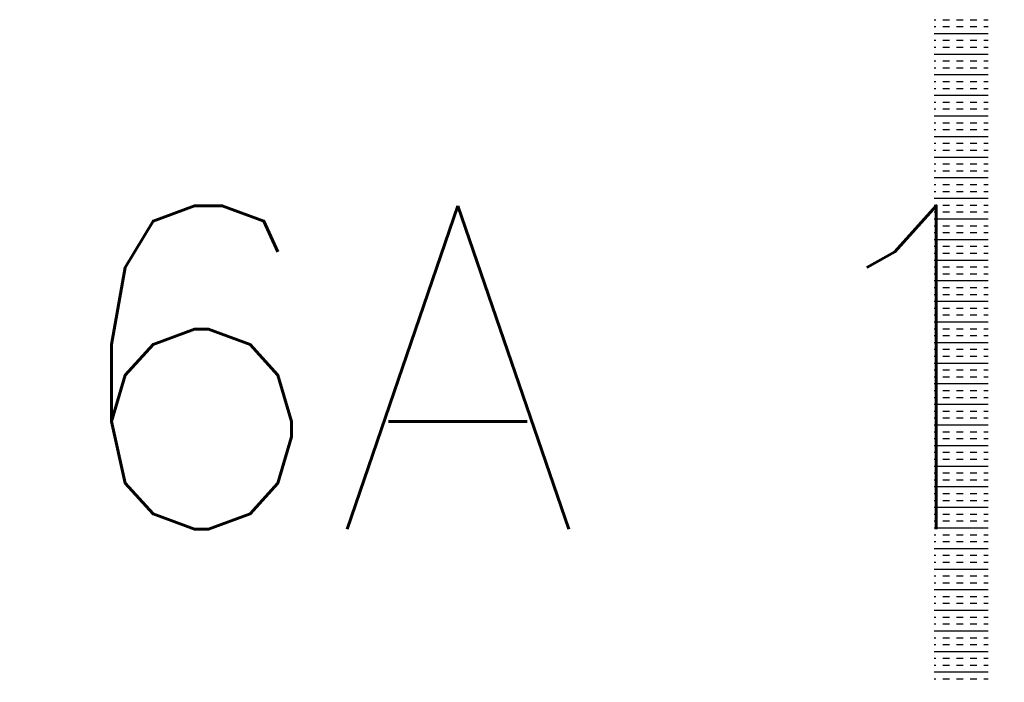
# Model space of a CAD drawing. Header units: millimetres. Extents: x -11575 to 52845, y -36266 to 23021.
# Tile 58 of 184: x 16940 to 17396, y 11573 to 11880. Entities that reach past the tile are written whole.
import ezdxf
from ezdxf.enums import TextEntityAlignment as Align

# ---------------------------------------------------------------- set-up
doc = ezdxf.new("R2010")
doc.units = ezdxf.units.MM
doc.header["$MEASUREMENT"] = 0
doc.layers.get('0').update_dxf_attribs({"lineweight": 5})
doc.layers.add('GREY SCALE', color=9, linetype='Continuous', true_color=0x808080)
doc.layers.add('GREYSCALE', color=9, linetype='Continuous', lineweight=0, true_color=0x808080)
doc.layers.add('M-MEP-ELPR-SOCKET', color=5, linetype='Continuous', lineweight=20, true_color=0x0000ff)
doc.styles.get("Standard").update_dxf_attribs({"font": 'romans.shx'})

# ---------------------------------------------------------------- blocks, each defined once
blk = doc.blocks.new('FLOOR PLAN')
at = {"layer": 'GREYSCALE', "color": 0, "lineweight": -2}
for p, q in [((17363.9, 11879.73), (17364.7, 11879.73)), ((17367.88, 11879.73), (17371.06, 11879.73)), ((17374.25, 11879.73), (17377.43, 11879.73)), ((17380.61, 11879.73), (17383.79, 11879.73)), ((17386.98, 11879.73), (17388.96, 11879.73)), ((17363.9, 11876.54), (17364.7, 11876.54)), ((17363.9, 11873.36), (17388.96, 11873.36)), ((17367.88, 11876.54), (17371.06, 11876.54)), ((17374.25, 11876.54), (17377.43, 11876.54)), ((17380.61, 11876.54), (17383.79, 11876.54)), ((17386.98, 11876.54), (17388.96, 11876.54)), ((17363.9, 11870.18), (17364.7, 11870.18)), ((17367.88, 11870.18), (17371.06, 11870.18)), ((17374.25, 11870.18), (17377.43, 11870.18)), ((17380.61, 11870.18), (17383.79, 11870.18)), ((17386.98, 11870.18), (17388.96, 11870.18)), ((17363.9, 11867), (17364.7, 11867)), ((17367.88, 11867), (17371.06, 11867)), ((17374.25, 11867), (17377.43, 11867)), ((17380.61, 11867), (17383.79, 11867)), ((17386.98, 11867), (17388.96, 11867)), ((17363.9, 11863.81), (17388.96, 11863.81)), ((17363.9, 11860.63), (17364.7, 11860.63)), ((17367.88, 11860.63), (17371.06, 11860.63)), ((17374.25, 11860.63), (17377.43, 11860.63)), ((17380.61, 11860.63), (17383.79, 11860.63)), ((17386.98, 11860.63), (17388.96, 11860.63)), ((17363.9, 11857.45), (17364.7, 11857.45)), ((17367.88, 11857.45), (17371.06, 11857.45)), ((17374.25, 11857.45), (17377.43, 11857.45)), ((17380.61, 11857.45), (17383.79, 11857.45)), ((17386.98, 11857.45), (17388.96, 11857.45)), ((17363.9, 11854.26), (17388.96, 11854.26)), ((17363.9, 11851.08), (17364.7, 11851.08)), ((17367.88, 11851.08), (17371.06, 11851.08)), ((17374.25, 11851.08), (17377.43, 11851.08)), ((17380.61, 11851.08), (17383.79, 11851.08)), ((17386.98, 11851.08), (17388.96, 11851.08)), ((17363.9, 11847.9), (17364.7, 11847.9)), ((17367.88, 11847.9), (17371.06, 11847.9)), ((17374.25, 11847.9), (17377.43, 11847.9)), ((17380.61, 11847.9), (17383.79, 11847.9)), ((17386.98, 11847.9), (17388.96, 11847.9)), ((17363.9, 11844.72), (17388.96, 11844.72)), ((17363.9, 11841.53), (17364.7, 11841.53)), ((17367.88, 11841.53), (17371.06, 11841.53)), ((17374.25, 11841.53), (17377.43, 11841.53)), ((17380.61, 11841.53), (17383.79, 11841.53)), ((17386.98, 11841.53), (17388.96, 11841.53)), ((17363.9, 11838.35), (17364.7, 11838.35)), ((17367.88, 11838.35), (17371.06, 11838.35)), ((17374.25, 11838.35), (17377.43, 11838.35)), ((17380.61, 11838.35), (17383.79, 11838.35)), ((17386.98, 11838.35), (17388.96, 11838.35)), ((17363.9, 11835.17), (17388.96, 11835.17)), ((17363.9, 11831.99), (17364.7, 11831.99)), ((17363.9, 11828.8), (17364.7, 11828.8)), ((17367.88, 11831.99), (17371.06, 11831.99)), ((17367.88, 11828.8), (17371.06, 11828.8)), ((17374.25, 11831.99), (17377.43, 11831.99)), ((17374.25, 11828.8), (17377.43, 11828.8)), ((17380.61, 11831.99), (17383.79, 11831.99)), ((17380.61, 11828.8), (17383.79, 11828.8)), ((17386.98, 11831.99), (17388.96, 11831.99)), ((17386.98, 11828.8), (17388.96, 11828.8)), ((17363.9, 11825.62), (17388.96, 11825.62)), ((17363.9, 11822.44), (17364.7, 11822.44)), ((17363.9, 11819.25), (17364.7, 11819.25)), ((17367.88, 11822.44), (17371.06, 11822.44)), ((17367.88, 11819.25), (17371.06, 11819.25)), ((17374.25, 11822.44), (17377.43, 11822.44)), ((17374.25, 11819.25), (17377.43, 11819.25)), ((17380.61, 11822.44), (17383.79, 11822.44)), ((17380.61, 11819.25), (17383.79, 11819.25)), ((17386.98, 11822.44), (17388.96, 11822.44)), ((17386.98, 11819.25), (17388.96, 11819.25)), ((17363.9, 11816.07), (17388.96, 11816.07)), ((17363.9, 11812.89), (17364.7, 11812.89)), ((17363.9, 11809.71), (17364.7, 11809.71)), ((17367.88, 11812.89), (17371.06, 11812.89)), ((17367.88, 11809.71), (17371.06, 11809.71)), ((17374.25, 11812.89), (17377.43, 11812.89)), ((17374.25, 11809.71), (17377.43, 11809.71)), ((17380.61, 11812.89), (17383.79, 11812.89)), ((17380.61, 11809.71), (17383.79, 11809.71)), ((17386.98, 11812.89), (17388.96, 11812.89)), ((17386.98, 11809.71), (17388.96, 11809.71)), ((17363.9, 11806.52), (17388.96, 11806.52)), ((17363.9, 11803.34), (17364.7, 11803.34)), ((17363.9, 11800.16), (17364.7, 11800.16)), ((17367.88, 11803.34), (17371.06, 11803.34)), ((17367.88, 11800.16), (17371.06, 11800.16)), ((17374.25, 11803.34), (17377.43, 11803.34)), ((17374.25, 11800.16), (17377.43, 11800.16)), ((17380.61, 11803.34), (17383.79, 11803.34)), ((17380.61, 11800.16), (17383.79, 11800.16)), ((17386.98, 11803.34), (17388.96, 11803.34)), ((17386.98, 11800.16), (17388.96, 11800.16)), ((17363.9, 11796.98), (17388.96, 11796.98)), ((17363.9, 11793.79), (17364.7, 11793.79)), ((17367.88, 11793.79), (17371.06, 11793.79)), ((17374.25, 11793.79), (17377.43, 11793.79)), ((17380.61, 11793.79), (17383.79, 11793.79)), ((17386.98, 11793.79), (17388.96, 11793.79)), ((17363.9, 11790.61), (17364.7, 11790.61)), ((17363.9, 11787.43), (17388.96, 11787.43)), ((17367.88, 11790.61), (17371.06, 11790.61)), ((17374.25, 11790.61), (17377.43, 11790.61)), ((17380.61, 11790.61), (17383.79, 11790.61)), ((17386.98, 11790.61), (17388.96, 11790.61)), ((17363.9, 11784.25), (17364.7, 11784.25)), ((17367.88, 11784.25), (17371.06, 11784.25)), ((17374.25, 11784.25), (17377.43, 11784.25)), ((17380.61, 11784.25), (17383.79, 11784.25)), ((17386.98, 11784.25), (17388.96, 11784.25)), ((17363.9, 11781.06), (17364.7, 11781.06)), ((17363.9, 11777.88), (17388.96, 11777.88)), ((17367.88, 11781.06), (17371.06, 11781.06)), ((17374.25, 11781.06), (17377.43, 11781.06)), ((17380.61, 11781.06), (17383.79, 11781.06)), ((17386.98, 11781.06), (17388.96, 11781.06)), ((17363.9, 11774.7), (17364.7, 11774.7)), ((17367.88, 11774.7), (17371.06, 11774.7)), ((17374.25, 11774.7), (17377.43, 11774.7)), ((17380.61, 11774.7), (17383.79, 11774.7)), ((17386.98, 11774.7), (17388.96, 11774.7)), ((17363.9, 11771.51), (17364.7, 11771.51)), ((17363.9, 11768.33), (17388.96, 11768.33)), ((17367.88, 11771.51), (17371.06, 11771.51)), ((17374.25, 11771.51), (17377.43, 11771.51)), ((17380.61, 11771.51), (17383.79, 11771.51)), ((17386.98, 11771.51), (17388.96, 11771.51)), ((17363.9, 11765.15), (17364.7, 11765.15)), ((17367.88, 11765.15), (17371.06, 11765.15)), ((17374.25, 11765.15), (17377.43, 11765.15)), ((17380.61, 11765.15), (17383.79, 11765.15)), ((17386.98, 11765.15), (17388.96, 11765.15)), ((17363.9, 11761.97), (17364.7, 11761.97)), ((17367.88, 11761.97), (17371.06, 11761.97)), ((17374.25, 11761.97), (17377.43, 11761.97)), ((17380.61, 11761.97), (17383.79, 11761.97)), ((17386.98, 11761.97), (17388.96, 11761.97)), ((17363.9, 11758.78), (17388.96, 11758.78)), ((17363.9, 11755.6), (17364.7, 11755.6)), ((17367.88, 11755.6), (17371.06, 11755.6)), ((17374.25, 11755.6), (17377.43, 11755.6)), ((17380.61, 11755.6), (17383.79, 11755.6)), ((17386.98, 11755.6), (17388.96, 11755.6)), ((17363.9, 11752.42), (17364.7, 11752.42)), ((17367.88, 11752.42), (17371.06, 11752.42)), ((17374.25, 11752.42), (17377.43, 11752.42)), ((17380.61, 11752.42), (17383.79, 11752.42)), ((17386.98, 11752.42), (17388.96, 11752.42)), ((17363.9, 11749.24), (17388.96, 11749.24)), ((17363.9, 11746.05), (17364.7, 11746.05)), ((17367.88, 11746.05), (17371.06, 11746.05)), ((17374.25, 11746.05), (17377.43, 11746.05)), ((17380.61, 11746.05), (17383.79, 11746.05)), ((17386.98, 11746.05), (17388.96, 11746.05)), ((17363.9, 11742.87), (17364.7, 11742.87)), ((17367.88, 11742.87), (17371.06, 11742.87)), ((17374.25, 11742.87), (17377.43, 11742.87)), ((17380.61, 11742.87), (17383.79, 11742.87)), ((17386.98, 11742.87), (17388.96, 11742.87)), ((17363.9, 11739.69), (17388.96, 11739.69)), ((17363.9, 11736.5), (17364.7, 11736.5)), ((17367.88, 11736.5), (17371.06, 11736.5)), ((17374.25, 11736.5), (17377.43, 11736.5)), ((17380.61, 11736.5), (17383.79, 11736.5)), ((17386.98, 11736.5), (17388.96, 11736.5)), ((17363.9, 11733.32), (17364.7, 11733.32)), ((17367.88, 11733.32), (17371.06, 11733.32)), ((17374.25, 11733.32), (17377.43, 11733.32)), ((17380.61, 11733.32), (17383.79, 11733.32)), ((17386.98, 11733.32), (17388.96, 11733.32)), ((17363.9, 11730.14), (17388.96, 11730.14)), ((17363.9, 11726.96), (17364.7, 11726.96)), ((17363.9, 11723.77), (17364.7, 11723.77)), ((17367.88, 11726.96), (17371.06, 11726.96)), ((17367.88, 11723.77), (17371.06, 11723.77)), ((17374.25, 11726.96), (17377.43, 11726.96)), ((17374.25, 11723.77), (17377.43, 11723.77)), ((17380.61, 11726.96), (17383.79, 11726.96)), ((17380.61, 11723.77), (17383.79, 11723.77)), ((17386.98, 11726.96), (17388.96, 11726.96)), ((17386.98, 11723.77), (17388.96, 11723.77)), ((17363.9, 11720.59), (17388.96, 11720.59)), ((17363.9, 11717.41), (17364.7, 11717.41)), ((17363.9, 11714.23), (17364.7, 11714.23)), ((17367.88, 11717.41), (17371.06, 11717.41)), ((17367.88, 11714.23), (17371.06, 11714.23)), ((17374.25, 11717.41), (17377.43, 11717.41)), ((17374.25, 11714.23), (17377.43, 11714.23)), ((17380.61, 11717.41), (17383.79, 11717.41)), ((17380.61, 11714.23), (17383.79, 11714.23)), ((17386.98, 11717.41), (17388.96, 11717.41)), ((17386.98, 11714.23), (17388.96, 11714.23)), ((17363.9, 11711.04), (17388.96, 11711.04)), ((17363.9, 11707.86), (17364.7, 11707.86)), ((17363.9, 11704.68), (17364.7, 11704.68)), ((17367.88, 11707.86), (17371.06, 11707.86)), ((17367.88, 11704.68), (17371.06, 11704.68)), ((17374.25, 11707.86), (17377.43, 11707.86)), ((17374.25, 11704.68), (17377.43, 11704.68)), ((17380.61, 11707.86), (17383.79, 11707.86)), ((17380.61, 11704.68), (17383.79, 11704.68)), ((17386.98, 11707.86), (17388.96, 11707.86)), ((17386.98, 11704.68), (17388.96, 11704.68)), ((17363.9, 11701.49), (17388.96, 11701.49)), ((17363.9, 11698.31), (17364.7, 11698.31)), ((17363.9, 11695.13), (17364.7, 11695.13)), ((17367.88, 11698.31), (17371.06, 11698.31)), ((17367.88, 11695.13), (17371.06, 11695.13)), ((17374.25, 11698.31), (17377.43, 11698.31)), ((17374.25, 11695.13), (17377.43, 11695.13)), ((17380.61, 11698.31), (17383.79, 11698.31)), ((17380.61, 11695.13), (17383.79, 11695.13)), ((17386.98, 11698.31), (17388.96, 11698.31)), ((17386.98, 11695.13), (17388.96, 11695.13)), ((17363.9, 11691.95), (17388.96, 11691.95)), ((17363.9, 11688.76), (17364.7, 11688.76)), ((17367.88, 11688.76), (17371.06, 11688.76)), ((17374.25, 11688.76), (17377.43, 11688.76)), ((17380.61, 11688.76), (17383.79, 11688.76)), ((17386.98, 11688.76), (17388.96, 11688.76)), ((17363.9, 11685.58), (17364.7, 11685.58)), ((17363.9, 11682.4), (17388.96, 11682.4)), ((17367.88, 11685.58), (17371.06, 11685.58)), ((17374.25, 11685.58), (17377.43, 11685.58)), ((17380.61, 11685.58), (17383.79, 11685.58)), ((17386.98, 11685.58), (17388.96, 11685.58)), ((17363.9, 11679.22), (17364.7, 11679.22)), ((17367.88, 11679.22), (17371.06, 11679.22)), ((17374.25, 11679.22), (17377.43, 11679.22)), ((17380.61, 11679.22), (17383.79, 11679.22)), ((17386.98, 11679.22), (17388.96, 11679.22)), ((17363.9, 11676.03), (17364.7, 11676.03)), ((17363.9, 11672.85), (17388.96, 11672.85)), ((17367.88, 11676.03), (17371.06, 11676.03)), ((17374.25, 11676.03), (17377.43, 11676.03)), ((17380.61, 11676.03), (17383.79, 11676.03)), ((17386.98, 11676.03), (17388.96, 11676.03)), ((17363.9, 11669.67), (17364.7, 11669.67)), ((17367.88, 11669.67), (17371.06, 11669.67)), ((17374.25, 11669.67), (17377.43, 11669.67)), ((17380.61, 11669.67), (17383.79, 11669.67)), ((17386.98, 11669.67), (17388.96, 11669.67)), ((17363.9, 11666.49), (17364.7, 11666.49)), ((17363.9, 11663.3), (17388.96, 11663.3)), ((17367.88, 11666.49), (17371.06, 11666.49)), ((17374.25, 11666.49), (17377.43, 11666.49)), ((17380.61, 11666.49), (17383.79, 11666.49)), ((17386.98, 11666.49), (17388.96, 11666.49)), ((17363.9, 11660.12), (17364.7, 11660.12)), ((17367.88, 11660.12), (17371.06, 11660.12)), ((17374.25, 11660.12), (17377.43, 11660.12)), ((17380.61, 11660.12), (17383.79, 11660.12)), ((17386.98, 11660.12), (17388.96, 11660.12)), ((17363.9, 11656.94), (17364.7, 11656.94)), ((17367.88, 11656.94), (17371.06, 11656.94)), ((17374.25, 11656.94), (17377.43, 11656.94)), ((17380.61, 11656.94), (17383.79, 11656.94)), ((17386.98, 11656.94), (17388.96, 11656.94)), ((17363.9, 11653.75), (17388.96, 11653.75)), ((17363.9, 11650.57), (17364.7, 11650.57)), ((17367.88, 11650.57), (17371.06, 11650.57)), ((17374.25, 11650.57), (17377.43, 11650.57)), ((17380.61, 11650.57), (17383.79, 11650.57)), ((17386.98, 11650.57), (17388.96, 11650.57)), ((17363.9, 11647.39), (17364.7, 11647.39)), ((17367.88, 11647.39), (17371.06, 11647.39)), ((17374.25, 11647.39), (17377.43, 11647.39)), ((17380.61, 11647.39), (17383.79, 11647.39)), ((17386.98, 11647.39), (17388.96, 11647.39)), ((17363.9, 11644.21), (17388.96, 11644.21)), ((17363.9, 11641.02), (17364.7, 11641.02)), ((17367.88, 11641.02), (17371.06, 11641.02)), ((17374.25, 11641.02), (17377.43, 11641.02)), ((17380.61, 11641.02), (17383.79, 11641.02)), ((17386.98, 11641.02), (17388.96, 11641.02)), ((17363.9, 11637.84), (17364.7, 11637.84)), ((17367.88, 11637.84), (17371.06, 11637.84)), ((17374.25, 11637.84), (17377.43, 11637.84)), ((17380.61, 11637.84), (17383.79, 11637.84)), ((17386.98, 11637.84), (17388.96, 11637.84)), ((17363.9, 11634.66), (17388.96, 11634.66)), ((17363.9, 11631.48), (17364.7, 11631.48)), ((17367.88, 11631.48), (17371.06, 11631.48)), ((17374.25, 11631.48), (17377.43, 11631.48)), ((17380.61, 11631.48), (17383.79, 11631.48)), ((17386.98, 11631.48), (17388.96, 11631.48)), ((17363.9, 11628.29), (17364.7, 11628.29)), ((17367.88, 11628.29), (17371.06, 11628.29)), ((17374.25, 11628.29), (17377.43, 11628.29)), ((17380.61, 11628.29), (17383.79, 11628.29)), ((17386.98, 11628.29), (17388.96, 11628.29)), ((17363.9, 11625.11), (17388.96, 11625.11)), ((17363.9, 11621.93), (17364.7, 11621.93)), ((17363.9, 11618.74), (17364.7, 11618.74)), ((17367.88, 11621.93), (17371.06, 11621.93)), ((17367.88, 11618.74), (17371.06, 11618.74)), ((17374.25, 11621.93), (17377.43, 11621.93)), ((17374.25, 11618.74), (17377.43, 11618.74)), ((17380.61, 11621.93), (17383.79, 11621.93)), ((17380.61, 11618.74), (17383.79, 11618.74)), ((17386.98, 11621.93), (17388.96, 11621.93)), ((17386.98, 11618.74), (17388.96, 11618.74)), ((17363.9, 11615.56), (17388.96, 11615.56)), ((17363.9, 11612.38), (17364.7, 11612.38)), ((17363.9, 11609.2), (17364.7, 11609.2)), ((17367.88, 11612.38), (17371.06, 11612.38)), ((17367.88, 11609.2), (17371.06, 11609.2)), ((17374.25, 11612.38), (17377.43, 11612.38)), ((17374.25, 11609.2), (17377.43, 11609.2)), ((17380.61, 11612.38), (17383.79, 11612.38)), ((17380.61, 11609.2), (17383.79, 11609.2)), ((17386.98, 11612.38), (17388.96, 11612.38)), ((17386.98, 11609.2), (17388.96, 11609.2)), ((17363.9, 11606.01), (17388.96, 11606.01)), ((17363.9, 11602.83), (17364.7, 11602.83)), ((17363.9, 11599.65), (17364.7, 11599.65)), ((17367.88, 11602.83), (17371.06, 11602.83)), ((17367.88, 11599.65), (17371.06, 11599.65)), ((17374.25, 11602.83), (17377.43, 11602.83)), ((17374.25, 11599.65), (17377.43, 11599.65)), ((17380.61, 11602.83), (17383.79, 11602.83)), ((17380.61, 11599.65), (17383.79, 11599.65)), ((17386.98, 11602.83), (17388.96, 11602.83)), ((17386.98, 11599.65), (17388.96, 11599.65)), ((17363.9, 11596.47), (17388.96, 11596.47)), ((17363.9, 11593.28), (17364.7, 11593.28)), ((17363.9, 11590.1), (17364.7, 11590.1)), ((17367.88, 11593.28), (17371.06, 11593.28)), ((17367.88, 11590.1), (17371.06, 11590.1)), ((17374.25, 11593.28), (17377.43, 11593.28)), ((17374.25, 11590.1), (17377.43, 11590.1)), ((17380.61, 11593.28), (17383.79, 11593.28)), ((17380.61, 11590.1), (17383.79, 11590.1)), ((17386.98, 11593.28), (17388.96, 11593.28)), ((17386.98, 11590.1), (17388.96, 11590.1)), ((17363.9, 11586.92), (17388.96, 11586.92)), ((17363.9, 11583.74), (17364.7, 11583.74)), ((17367.88, 11583.74), (17371.06, 11583.74)), ((17374.25, 11583.74), (17377.43, 11583.74)), ((17380.61, 11583.74), (17383.79, 11583.74)), ((17386.98, 11583.74), (17388.96, 11583.74)), ((17363.9, 11580.55), (17364.7, 11580.55)), ((17363.9, 11577.37), (17388.96, 11577.37)), ((17367.88, 11580.55), (17371.06, 11580.55)), ((17374.25, 11580.55), (17377.43, 11580.55)), ((17380.61, 11580.55), (17383.79, 11580.55)), ((17386.98, 11580.55), (17388.96, 11580.55)), ((17363.9, 11574.19), (17364.7, 11574.19)), ((17367.88, 11574.19), (17371.06, 11574.19)), ((17374.25, 11574.19), (17377.43, 11574.19)), ((17380.61, 11574.19), (17383.79, 11574.19)), ((17386.98, 11574.19), (17388.96, 11574.19))]:
    blk.add_line(p, q, dxfattribs=at)
blk = doc.blocks.new('SSSO')
h = blk.add_hatch(color=0)
h.dxf.hatch_style = 1
h.paths.add_polyline_path([(0, 100, 0.414214), (-100, 0), (0, 0)])
at = {"color": 0}
blk.add_lwpolyline([(0, 0), (0, 200)], dxfattribs=at)
blk.add_lwpolyline([(-100, 0), (100, 0, 1), (-100, 0)], format="xyb", dxfattribs=at)
blk.add_attdef('XXA', text='', height=100, dxfattribs=at).set_placement((-250, 150), align=Align.MIDDLE_CENTER)

msp = doc.modelspace()

# ---------------------------------------------------------------- block references
at = {"layer": 'GREY SCALE'}
msp.add_blockref('FLOOR PLAN', (0, 0), dxfattribs=at)
at = {"layer": 'M-MEP-ELPR-SOCKET', "color": 6, "true_color": 0xff00ff}
ref = msp.add_blockref('SSSO', (17008.24, 11256.64), dxfattribs=dict(at, xscale=1.5, yscale=1.5, zscale=1.5))
ref.add_attrib('XXA', '16A', dxfattribs={"layer": '0', "color": 0, "height": 150}).set_placement((17014.5, 11718.5), align=Align.MIDDLE_CENTER)
ref = msp.add_blockref('SSSO', (17565.64, 11256.64), dxfattribs=dict(at, xscale=1.5, yscale=1.5, zscale=1.5))
ref.add_attrib('XXA', '16A', dxfattribs={"layer": '0', "color": 0, "height": 150}).set_placement((17480.62, 11718.5), align=Align.MIDDLE_CENTER)

doc.saveas('drawing.dxf')
